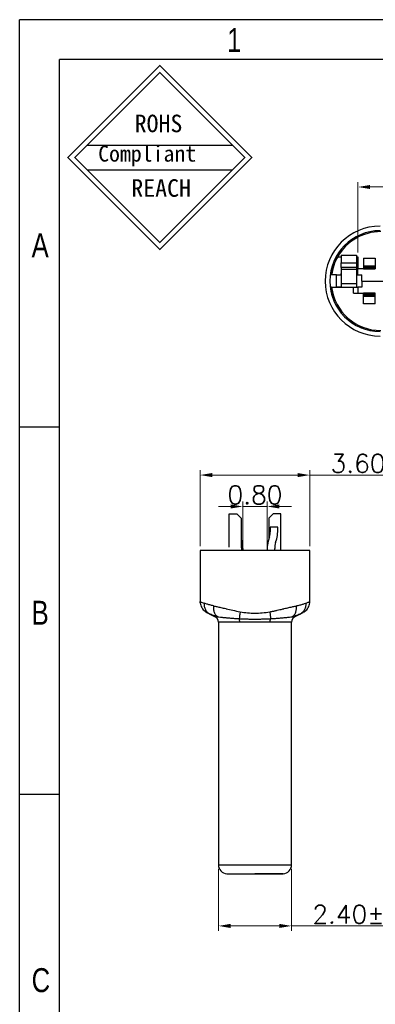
# Model space of a CAD drawing. Header units: inches. Extents: x 23.6 to 95.3, y 12.8 to 63.5.
# Tile 2 of 9: x 23.6 to 35.2, y 31.3 to 63.5. Entities that reach past the tile are written whole.
import ezdxf

# ---------------------------------------------------------------- set-up
doc = ezdxf.new("R2010")
doc.units = ezdxf.units.IN
doc.header["$MEASUREMENT"] = 0
doc.layers.add('DIM', color=3, linetype='Continuous', lineweight=9)
doc.styles.add('FAN', font='romans.shx')
doc.styles.get("Standard").update_dxf_attribs({"font": 'txt', "bigfont": 'gbcbig.shx'})
doc.styles.add('TEXTSTYLE_1', font='gdt', dxfattribs={"width": 0.8})
doc.dimstyles.new('JUAN', dxfattribs={"dimscale": 0.4, "dimtxt": 1.5, "dimasz": 1, "dimexe": 0.4, "dimexo": 0.35, "dimgap": 0.2, "dimtad": 1, "dimzin": 0, "dimdsep": 46, "dimtxsty": 'FAN', "dimcen": 0, "dimclrd": 256, "dimclre": 256, "dimclrt": 6, "dimadec": 0, "dimazin": 0, "dimtfac": 1, "dimtmove": 0, "dimatfit": 3, "dimfxl": 1, "dimtolj": 1, "dimtzin": 0, "dimlwd": 9, "dimlwe": 9, "dimarcsym": 0})

# ---------------------------------------------------------------- blocks, each defined once
blk = doc.blocks.new('成品图框')
for p, q in [((1169.354, 45.473), (1097.653, 45.473)), ((1097.653, -5.294), (1097.653, 45.473)), ((1168.045, 44.164), (1098.962, 44.164)), ((1098.962, -3.985), (1098.962, 44.164)), ((1099.87, 41.362), (1104.633, 41.362)), ((1099.87, 40.553), (1104.633, 40.553)), ((1098.962, 32.127), (1097.653, 32.127)), ((1098.962, 20.089), (1097.653, 20.089))]:
    blk.add_line(p, q)
at = {"const_width": 0.0394}
for points in [[(1099.234, 40.958), (1102.251, 43.975), (1105.269, 40.958), (1102.251, 37.94)], [(1099.466, 40.958), (1102.251, 43.743), (1105.037, 40.958), (1102.251, 38.172)]]:
    blk.add_lwpolyline(points, close=True, dxfattribs=at)
at = {"style": 'TEXTSTYLE_1', "width": 0.8}
for s, p in [('1', (1104.457, 44.413)), ('A', (1098.046, 37.688)), ('B', (1098.046, 25.65)), ('C', (1098.046, 13.613))]:
    blk.add_text(s, height=0.785, dxfattribs=at).set_placement(p)
at = {"attachment_point": 1}
for s, insert, char_height, width in [('{\\fSimSun|b0|i0|c134|p2;ROHS}', (1101.424, 42.361), 0.5757, 3.15052), ('{\\fKaiTi_GB2312|b0|i0|c134|p49;Compliant}', (1100.228, 41.348), 0.5252, 2.01633), ('{\\fSimSun|b0|i0|c134|p2;REACH}', (1101.314, 40.245), 0.5757, 3.15052)]:
    blk.add_mtext(s, dxfattribs=dict(at, insert=insert, char_height=char_height, width=width))
blk = doc.blocks.new('*D66')
at = {"layer": 'DEFPOINTS', "color": 0, "ltscale": 0.2, "transparency": 16777216}
for p in [(34.665, 58.061), (34.665, 55.778), (40.915, 55.378)]:
    blk.add_point(p, dxfattribs=at)
at = {"layer": 'DIM', "lineweight": 9, "ltscale": 0.2, "transparency": 16777216}
for p, q in [((34.665, 55.918), (34.665, 58.221)), ((40.915, 55.518), (40.915, 58.221)), ((40.515, 58.061), (35.065, 58.061))]:
    blk.add_line(p, q, dxfattribs=at)
at = {"layer": 'DIM', "ltscale": 0.2, "transparency": 16777216}
for points in [[(35.065, 58.127), (35.065, 57.994), (34.665, 58.061)], [(40.515, 58.127), (40.515, 57.994), (40.915, 58.061)]]:
    blk.add_solid(points, dxfattribs=at)
at = {"layer": 'DIM', "color": 6, "ltscale": 0.2, "transparency": 16777216, "insert": (37.79, 58.441), "char_height": 0.6, "attachment_point": 5, "style": 'FAN'}
blk.add_mtext('\\A1;6.25%%P0.05', dxfattribs=at)
blk = doc.blocks.new('*D85')
at = {"layer": 'DEFPOINTS', "color": 0, "ltscale": 0.2, "transparency": 16777216}
for p in [(33.087, 48.623), (29.487, 46.157), (33.087, 46.157)]:
    blk.add_point(p, dxfattribs=at)
at = {"layer": 'DIM', "lineweight": 9, "ltscale": 0.2, "transparency": 16777216}
for p, q in [((29.487, 46.297), (29.487, 48.783)), ((33.087, 46.297), (33.087, 48.783)), ((29.887, 48.623), (32.687, 48.623)), ((33.087, 48.623), (38.218, 48.623))]:
    blk.add_line(p, q, dxfattribs=at)
at = {"layer": 'DIM', "ltscale": 0.2, "transparency": 16777216}
for points in [[(29.887, 48.69), (29.887, 48.556), (29.487, 48.623)], [(32.687, 48.69), (32.687, 48.556), (33.087, 48.623)]]:
    blk.add_solid(points, dxfattribs=at)
at = {"layer": 'DIM', "color": 6, "ltscale": 0.2, "transparency": 16777216, "insert": (35.852, 49.003), "char_height": 0.6, "attachment_point": 5, "style": 'FAN'}
blk.add_mtext('\\A1;3.60%%P0.05', dxfattribs=at)
blk = doc.blocks.new('*D86')
at = {"layer": 'DEFPOINTS', "color": 0, "ltscale": 0.2, "transparency": 16777216}
for p in [(30.087, 35.857), (32.487, 35.857), (32.487, 33.852)]:
    blk.add_point(p, dxfattribs=at)
at = {"layer": 'DIM', "lineweight": 9, "ltscale": 0.2, "transparency": 16777216}
for p, q in [((30.087, 35.717), (30.087, 33.692)), ((32.487, 35.717), (32.487, 33.692)), ((30.487, 33.852), (32.087, 33.852)), ((32.487, 33.852), (37.618, 33.852))]:
    blk.add_line(p, q, dxfattribs=at)
at = {"layer": 'DIM', "ltscale": 0.2, "transparency": 16777216}
for points in [[(30.487, 33.919), (30.487, 33.785), (30.087, 33.852)], [(32.087, 33.919), (32.087, 33.785), (32.487, 33.852)]]:
    blk.add_solid(points, dxfattribs=at)
at = {"layer": 'DIM', "color": 6, "ltscale": 0.2, "transparency": 16777216, "insert": (35.252, 34.232), "char_height": 0.6, "attachment_point": 5, "style": 'FAN'}
blk.add_mtext('\\A1;2.40%%P0.03', dxfattribs=at)
blk = doc.blocks.new('*D87')
at = {"layer": 'DEFPOINTS', "color": 0, "ltscale": 0.2, "transparency": 16777216}
for p in [(31.687, 47.594), (30.887, 46.157), (31.687, 46.157)]:
    blk.add_point(p, dxfattribs=at)
at = {"layer": 'DIM', "lineweight": 9, "ltscale": 0.2, "transparency": 16777216}
for p, q in [((30.887, 46.297), (30.887, 47.754)), ((31.687, 46.297), (31.687, 47.754)), ((30.487, 47.594), (30.087, 47.594)), ((30.887, 47.594), (31.687, 47.594)), ((32.087, 47.594), (32.487, 47.594))]:
    blk.add_line(p, q, dxfattribs=at)
at = {"layer": 'DIM', "ltscale": 0.2, "transparency": 16777216}
for points in [[(30.487, 47.661), (30.487, 47.528), (30.887, 47.594)], [(32.087, 47.661), (32.087, 47.528), (31.687, 47.594)]]:
    blk.add_solid(points, dxfattribs=at)
at = {"layer": 'DIM', "color": 6, "ltscale": 0.2, "transparency": 16777216, "insert": (31.287, 47.974), "char_height": 0.6, "attachment_point": 5, "style": 'FAN'}
blk.add_mtext('\\A1;0.80', dxfattribs=at)

msp = doc.modelspace()

# ---------------------------------------------------------------- linework, layer by layer
for p, q in [((34.115, 55.828), (34.115, 55.578)), ((34.115, 55.828), (34.615, 55.828)), ((34.615, 55.828), (34.615, 55.578)), ((33.876, 55.488), (33.854, 55.44)), ((34.001, 55.778), (34.115, 55.778)), ((34.115, 55.578), (34.615, 55.578)), ((34.115, 55.428), (34.115, 55.578)), ((34.615, 55.778), (34.665, 55.778)), ((34.615, 55.578), (34.615, 55.428)), ((34.665, 55.778), (34.665, 55.378)), ((34.845, 55.724), (34.845, 55.478)), ((34.845, 55.724), (35.235, 55.724)), ((35.235, 55.724), (35.235, 55.478)), ((33.965, 55.178), (33.752, 55.178)), ((33.965, 54.778), (33.965, 55.178)), ((33.965, 55.178), (34.115, 55.178)), ((34.615, 55.428), (34.115, 55.428)), ((34.115, 55.428), (34.115, 55.37)), ((34.115, 55.37), (34.615, 55.37)), ((34.115, 55.37), (34.115, 54.903)), ((34.615, 55.428), (34.615, 55.37)), ((34.615, 55.37), (34.615, 54.903)), ((34.615, 55.178), (34.665, 55.178)), ((34.845, 55.378), (34.665, 55.378)), ((34.665, 55.178), (34.665, 55.378)), ((34.665, 55.178), (34.79, 55.178)), ((34.79, 54.978), (34.79, 55.178)), ((34.845, 55.478), (35.235, 55.478)), ((34.845, 55.478), (34.845, 55.454)), ((34.845, 55.454), (35.235, 55.454)), ((34.845, 55.454), (34.845, 55.412)), ((34.845, 55.412), (35.235, 55.412)), ((34.845, 55.412), (34.845, 55.378)), ((34.845, 55.378), (35.235, 55.378)), ((35.235, 55.478), (35.235, 55.454)), ((35.235, 55.454), (35.235, 55.412)), ((35.235, 55.412), (35.235, 55.378)), ((34.115, 54.903), (34.615, 54.903)), ((34.115, 54.903), (34.115, 54.795)), ((34.615, 54.903), (34.615, 54.778)), ((34.79, 54.978), (34.79, 54.778)), ((34.79, 54.978), (40.79, 54.978)), ((33.802, 54.778), (33.752, 54.778)), ((33.802, 54.778), (34.515, 54.778)), ((34.515, 54.578), (34.515, 54.778)), ((34.515, 54.778), (34.665, 54.778)), ((34.515, 54.578), (34.845, 54.578)), ((34.665, 54.778), (34.665, 54.578)), ((34.79, 54.778), (34.665, 54.778)), ((35.235, 54.578), (34.845, 54.578)), ((34.845, 54.544), (34.845, 54.578)), ((35.235, 54.544), (34.845, 54.544)), ((34.845, 54.502), (34.845, 54.544)), ((35.235, 54.544), (35.235, 54.578)), ((35.235, 54.502), (35.235, 54.544)), ((33.854, 54.516), (33.871, 54.478)), ((35.235, 54.502), (34.845, 54.502)), ((34.845, 54.478), (34.845, 54.502)), ((35.235, 54.478), (34.845, 54.478)), ((34.845, 54.232), (34.845, 54.478)), ((35.235, 54.232), (34.845, 54.232)), ((35.235, 54.478), (35.235, 54.502)), ((35.235, 54.232), (35.235, 54.478)), ((30.437, 46.257), (30.437, 47.357)), ((30.437, 47.357), (30.687, 47.357)), ((30.837, 47.207), (30.687, 47.357)), ((30.837, 47.207), (30.837, 46.257)), ((31.887, 47.357), (31.737, 47.207)), ((31.737, 47.207), (31.737, 46.51)), ((32.137, 47.357), (31.887, 47.357)), ((32.137, 46.257), (32.137, 47.357)), ((31.787, 46.917), (31.787, 46.767)), ((32.033, 46.917), (31.787, 46.917)), ((32.033, 46.767), (32.033, 46.917)), ((30.837, 46.51), (30.853, 46.455)), ((31.763, 46.599), (31.721, 46.455)), ((31.965, 46.413), (31.999, 46.53)), ((29.487, 46.157), (29.487, 44.478)), ((33.087, 46.157), (29.487, 46.157)), ((30.887, 46.217), (30.887, 46.157)), ((31.687, 46.217), (31.687, 46.157)), ((31.937, 46.157), (31.937, 46.217)), ((33.087, 44.478), (33.087, 46.157)), ((29.487, 44.478), (29.491, 44.476)), ((29.49, 44.43), (29.487, 44.478)), ((29.586, 44.218), (29.66, 44.148)), ((32.913, 44.148), (32.987, 44.218)), ((33.084, 44.43), (33.087, 44.478)), ((29.708, 44.12), (29.705, 44.121)), ((29.766, 44.094), (29.822, 44.062)), ((29.821, 44.063), (29.807, 44.069)), ((29.807, 44.069), (29.977, 43.982)), ((29.977, 43.982), (30.06, 43.982)), ((32.766, 44.069), (32.596, 43.982)), ((32.766, 44.069), (32.754, 44.064)), ((32.755, 44.063), (32.809, 44.095)), ((32.808, 44.094), (32.867, 44.125)), ((32.868, 44.121), (32.865, 44.119)), ((30.087, 43.804), (30.087, 35.857)), ((30.788, 43.804), (30.087, 43.804)), ((32.487, 43.804), (31.785, 43.804)), ((32.487, 35.857), (32.487, 43.804)), ((30.087, 35.857), (31.287, 35.857)), ((31.287, 35.857), (32.487, 35.857)), ((30.367, 35.557), (31.287, 35.557)), ((31.287, 35.557), (32.207, 35.557)), ((32.207, 35.557), (31.287, 35.557))]:
    msp.add_line(p, q)
at = {"flags": 128}
for points in [[(32.129, 46.157), (32.134, 46.202), (32.137, 46.257)], [(32.514, 43.982), (32.533, 43.982), (32.549, 43.982), (32.564, 43.982), (32.575, 43.982), (32.584, 43.982), (32.591, 43.982), (32.595, 43.982), (32.596, 43.982)]]:
    msp.add_lwpolyline(points, dxfattribs=at)
for centre, radius, start, end in [((35.39, 54.978), 1.8, 90, 270), ((35.39, 54.978), 1.65, 90, 270), ((35.41, 54.978), 1.62, 90, 150.4076), ((35.41, 54.978), 1.62, 150.4076, 172.9084), ((35.41, 54.978), 1.62, 187.0916, 270), ((30.037, 46.217), 0.85, 0, 16.2602), ((32.537, 46.217), 0.85, 163.7398, 180), ((31.187, 46.767), 0.6, 343.7398, 0), ((31.187, 46.767), 0.846, 343.7398, 0), ((31.137, 46.257), 0.3, 180, 199.6065), ((32.637, 46.217), 0.7, 163.7398, 180), ((29.887, 44.478), 0.4, 225.0841, 243.0004), ((32.687, 44.478), 0.4, 304.827, 314.9091), ((29.887, 43.804), 0.2, 360, 63), ((32.687, 43.804), 0.2, 117.0005, 180), ((30.387, 35.857), 0.3, 180, 266.1774), ((32.187, 35.857), 0.3, 273.8226, 0)]:
    msp.add_arc(centre, radius, start, end)
for points, knots in [([(34.771, 56.507), (34.776, 56.507), (34.786, 56.506), (34.801, 56.493), (34.81, 56.479), (34.81, 56.479)], [0, 0, 0, 0, 0.479467, 0.978956, 1, 1, 1, 1]), ([(34.308, 56.223), (34.312, 56.224), (34.321, 56.226), (34.34, 56.218), (34.354, 56.207), (34.356, 56.206)], [0, 0, 0, 0, 0.459134, 0.937291, 1, 1, 1, 1]), ([(33.854, 55.44), (33.827, 55.365), (33.797, 55.28), (33.79, 55.19), (33.789, 55.178)], [0, 0, 0, 0, 0.868338, 1, 1, 1, 1]), ([(33.801, 55.421), (33.804, 55.426), (33.811, 55.436), (33.84, 55.438), (33.854, 55.44)], [0, 0, 0, 0, 0.500001, 1, 1, 1, 1]), ([(33.965, 55.178), (33.982, 55.178), (34.015, 55.178), (34.06, 55.179), (34.093, 55.186), (34.112, 55.201), (34.114, 55.218), (34.115, 55.226)], [0, 0, 0, 0, 0.207746, 0.415576, 0.620154, 0.813102, 1, 1, 1, 1]), ([(33.789, 54.778), (33.79, 54.766), (33.797, 54.676), (33.827, 54.59), (33.854, 54.516)], [0, 0, 0, 0, 0.130891, 1, 1, 1, 1]), ([(33.854, 54.516), (33.84, 54.517), (33.811, 54.519), (33.804, 54.529), (33.801, 54.534)], [0, 0, 0, 0, 0.5, 1, 1, 1, 1]), ([(34.115, 54.795), (34.113, 54.792), (34.11, 54.785), (34.085, 54.78), (34.048, 54.778), (34.006, 54.778), (33.977, 54.778), (33.965, 54.778)], [0, 0, 0, 0, 0.213078, 0.426315, 0.636648, 0.848178, 1, 1, 1, 1]), ([(34.315, 53.732), (34.317, 53.731), (34.325, 53.73), (34.341, 53.738), (34.356, 53.75), (34.358, 53.752)], [0, 0, 0, 0, 0.309268, 0.890824, 1, 1, 1, 1]), ([(34.771, 53.448), (34.776, 53.449), (34.786, 53.449), (34.8, 53.462), (34.81, 53.476), (34.81, 53.476)], [0, 0, 0, 0, 0.482688, 0.985533, 1, 1, 1, 1]), ([(29.489, 44.479), (29.49, 44.452), (29.493, 44.397), (29.519, 44.317), (29.56, 44.242), (29.6, 44.201), (29.619, 44.181)], [0, 0, 0, 0, 0.241808, 0.492645, 0.747282, 1, 1, 1, 1]), ([(29.491, 44.476), (29.492, 44.476), (29.495, 44.474), (29.518, 44.465), (29.557, 44.45), (29.598, 44.434), (29.618, 44.425)], [0, 0, 0, 0, 0.142387, 0.425592, 0.711335, 1, 1, 1, 1]), ([(29.928, 44.339), (29.886, 44.348), (29.803, 44.368), (29.699, 44.397), (29.645, 44.416), (29.618, 44.425)], [0, 0, 0, 0, 0.333334, 0.666667, 1, 1, 1, 1]), ([(29.618, 44.425), (29.618, 44.389), (29.618, 44.314), (29.657, 44.212), (29.709, 44.136), (29.753, 44.107), (29.768, 44.097)], [0, 0, 0, 0, 0.2771561, 0.5658873, 0.8546181, 1, 1, 1, 1]), ([(29.928, 44.339), (29.926, 44.302), (29.922, 44.228), (29.947, 44.125), (29.992, 44.037), (30.037, 44), (30.06, 43.982)], [0, 0, 0, 0, 0.244919, 0.499991, 0.755066, 1, 1, 1, 1]), ([(29.928, 44.339), (29.965, 44.331), (30.041, 44.314), (30.174, 44.284), (30.275, 44.26), (30.327, 44.248)], [0, 0, 0, 0, 0.307684, 0.640979, 1, 1, 1, 1]), ([(30.327, 44.248), (30.335, 44.246), (30.409, 44.228), (30.563, 44.192), (30.72, 44.16), (30.803, 44.144)], [0, 0, 0, 0, 0.056121, 0.498906, 1, 1, 1, 1]), ([(31.77, 44.144), (31.782, 44.146), (31.805, 44.15), (31.842, 44.157), (31.882, 44.165), (31.924, 44.174), (31.97, 44.184), (32.032, 44.198), (32.101, 44.214), (32.169, 44.229), (32.216, 44.24), (32.24, 44.246), (32.249, 44.248)], [0, 0, 0, 0, 0.066135, 0.139146, 0.219037, 0.305809, 0.399464, 0.500004, 0.69125, 0.838335, 0.941253, 1, 1, 1, 1]), ([(32.249, 44.248), (32.3, 44.26), (32.4, 44.284), (32.533, 44.314), (32.609, 44.331), (32.645, 44.339)], [0, 0, 0, 0, 0.358943, 0.692238, 1, 1, 1, 1]), ([(32.514, 43.982), (32.536, 44), (32.581, 44.037), (32.627, 44.125), (32.652, 44.228), (32.647, 44.302), (32.645, 44.339)], [0, 0, 0, 0, 0.244917, 0.499995, 0.755071, 1, 1, 1, 1]), ([(32.645, 44.339), (32.687, 44.348), (32.771, 44.368), (32.875, 44.397), (32.928, 44.416), (32.955, 44.425)], [0, 0, 0, 0, 0.333333, 0.666666, 1, 1, 1, 1]), ([(32.955, 44.425), (32.955, 44.389), (32.955, 44.314), (32.916, 44.212), (32.865, 44.136), (32.821, 44.107), (32.806, 44.098)], [0, 0, 0, 0, 0.277992, 0.567592, 0.857193, 1, 1, 1, 1]), ([(32.954, 44.181), (32.974, 44.201), (33.013, 44.242), (33.054, 44.317), (33.08, 44.397), (33.083, 44.452), (33.085, 44.479)], [0, 0, 0, 0, 0.252718, 0.507356, 0.758192, 1, 1, 1, 1]), ([(32.955, 44.425), (32.976, 44.434), (33.016, 44.45), (33.056, 44.465), (33.082, 44.476), (33.085, 44.477), (33.087, 44.478)], [0, 0, 0, 0, 0.253505, 0.504448, 0.753164, 1, 1, 1, 1]), ([(29.666, 44.145), (29.675, 44.14), (29.694, 44.131), (29.741, 44.107), (29.765, 44.094)], [0, 0, 0, 0, 0.4980129, 1, 1, 1, 1]), ([(30.06, 43.982), (30.028, 43.991), (29.962, 44.008), (29.881, 44.036), (29.84, 44.054), (29.821, 44.063)], [0, 0, 0, 0, 0.324863, 0.68189, 1, 1, 1, 1]), ([(30.06, 43.982), (30.09, 43.979), (30.15, 43.971), (30.263, 43.959), (30.384, 43.947), (30.511, 43.936), (30.64, 43.926), (30.73, 43.92), (30.773, 43.917)], [0, 0, 0, 0, 0.192064, 0.373197, 0.544047, 0.705169, 0.857025, 1, 1, 1, 1]), ([(30.803, 44.144), (30.795, 44.103), (30.779, 44.022), (30.775, 43.952), (30.773, 43.917)], [0, 0, 0, 0, 0.500001, 1, 1, 1, 1]), ([(30.773, 43.917), (30.814, 43.915), (30.896, 43.911), (31.024, 43.908), (31.154, 43.906), (31.286, 43.905), (31.418, 43.906), (31.549, 43.908), (31.677, 43.911), (31.759, 43.915), (31.8, 43.917)], [0, 0, 0, 0, 0.125163, 0.249557, 0.374054, 0.499591, 0.625468, 0.750221, 0.874774, 1, 1, 1, 1]), ([(30.788, 43.804), (30.787, 43.824), (30.786, 43.865), (30.778, 43.9), (30.773, 43.917)], [0, 0, 0, 0, 0.499999, 1, 1, 1, 1]), ([(30.803, 44.144), (30.883, 44.131), (31.042, 44.105), (31.206, 44.101), (31.287, 44.099)], [0, 0, 0, 0, 0.509371, 1, 1, 1, 1]), ([(31.287, 44.099), (31.367, 44.101), (31.532, 44.105), (31.69, 44.131), (31.77, 44.144)], [0, 0, 0, 0, 0.490707, 1, 1, 1, 1]), ([(31.77, 44.144), (31.778, 44.103), (31.794, 44.022), (31.798, 43.952), (31.8, 43.917)], [0, 0, 0, 0, 0.5, 1, 1, 1, 1]), ([(31.785, 43.804), (31.786, 43.824), (31.787, 43.865), (31.796, 43.9), (31.8, 43.917)], [0, 0, 0, 0, 0.499999, 1, 1, 1, 1]), ([(31.8, 43.917), (31.843, 43.92), (31.933, 43.926), (32.062, 43.936), (32.189, 43.947), (32.31, 43.959), (32.423, 43.971), (32.483, 43.979), (32.514, 43.982)], [0, 0, 0, 0, 0.142858, 0.294643, 0.455738, 0.626611, 0.807815, 1, 1, 1, 1]), ([(32.754, 44.064), (32.734, 44.055), (32.693, 44.036), (32.611, 44.008), (32.545, 43.991), (32.514, 43.982)], [0, 0, 0, 0, 0.32519, 0.678483, 1, 1, 1, 1]), ([(32.807, 44.094), (32.831, 44.106), (32.879, 44.131), (32.898, 44.14), (32.907, 44.145)], [0, 0, 0, 0, 0.502013, 1, 1, 1, 1]), ([(31.287, 43.809), (31.244, 43.808), (31.158, 43.808), (31.031, 43.806), (30.907, 43.805), (30.828, 43.805), (30.788, 43.804)], [0, 0, 0, 0, 0.25, 0.5, 0.749999, 1, 1, 1, 1]), ([(31.785, 43.804), (31.746, 43.805), (31.667, 43.805), (31.542, 43.806), (31.415, 43.808), (31.329, 43.808), (31.287, 43.809)], [0, 0, 0, 0, 0.249999, 0.5, 0.749999, 1, 1, 1, 1])]:
    msp.add_open_spline(points, degree=3, knots=knots)

# ---------------------------------------------------------------- block references
msp.add_blockref('成品图框', (-1074.084, 18.07))

# ---------------------------------------------------------------- dimensions: what is measured, and where the dimension line sits
at = {"layer": 'DIM', "ltscale": 0.2}
for base, p1, p2, text, picture, middle in [((34.665, 58.061), (40.915, 55.378), (34.665, 55.778), '<>%%P0.05', '*D66', (37.79, 58.061)), ((33.087, 48.623), (29.487, 46.157), (33.087, 46.157), '<>%%P0.05', '*D85', (35.852, 48.623)), ((32.487, 33.852), (30.087, 35.857), (32.487, 35.857), '<>%%P0.03', '*D86', (35.252, 33.852))]:
    dim = msp.add_linear_dim(base=base, p1=p1, p2=p2, text=text, dimstyle='JUAN', dxfattribs=at)
    dim.commit()
    dim.dimension.update_dxf_attribs({"geometry": picture, "text_midpoint": middle, "dimtype": 160})
dim = msp.add_linear_dim(base=(31.687, 47.594), p1=(30.887, 46.157), p2=(31.687, 46.157), dimstyle='JUAN', override={"dimfxl": 1.25}, dxfattribs=at)
dim.commit()
dim.dimension.update_dxf_attribs({"geometry": '*D87', "text_midpoint": (31.287, 47.594), "dimtype": 160})

doc.saveas('drawing.dxf')
